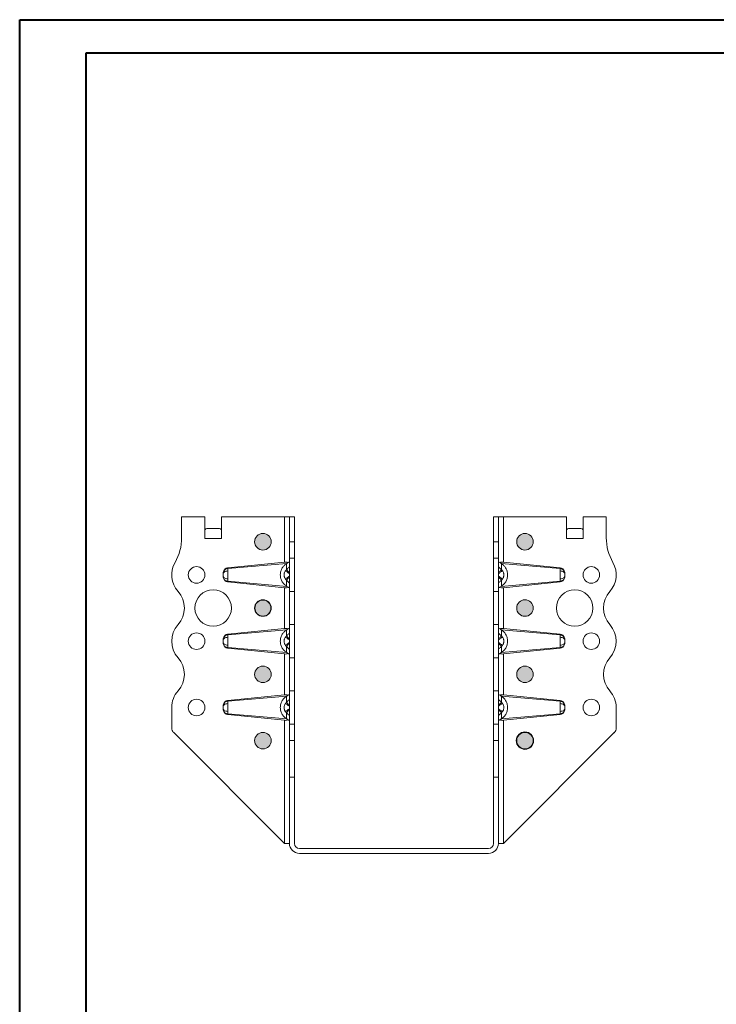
# Model space of a CAD drawing. Header units: millimetres. Extents: x 0 to 210, y 0 to 297.
# Tile 7 of 8: x 0 to 105, y 149 to 297. Entities that reach past the tile are written whole.
import ezdxf

# ---------------------------------------------------------------- set-up
doc = ezdxf.new("R2010")
doc.units = ezdxf.units.MM

msp = doc.modelspace()

# ---------------------------------------------------------------- hatches: boundary and pattern name
at = {"linetype": 'Continuous'}
h = msp.add_hatch(color=7, dxfattribs=at)
edge = h.paths.add_edge_path(flags=0)
edge.add_arc((36.74, 218.48), 1.25, 0, 360)
h = msp.add_hatch(color=7, dxfattribs=at)
edge = h.paths.add_edge_path(flags=0)
edge.add_arc((76.24, 218.48), 1.25, 0, 360)
h = msp.add_hatch(color=7, dxfattribs=at)
edge = h.paths.add_edge_path(flags=0)
edge.add_arc((36.74, 208.48), 1.21, 0, 360)
h = msp.add_hatch(color=7, dxfattribs=at)
edge = h.paths.add_edge_path(flags=0)
edge.add_arc((76.24, 208.48), 1.25, 0, 360)
h = msp.add_hatch(color=7, dxfattribs=at)
edge = h.paths.add_edge_path(flags=0)
edge.add_arc((36.74, 198.48), 1.25, 0, 360)
h = msp.add_hatch(color=7, dxfattribs=at)
edge = h.paths.add_edge_path(flags=0)
edge.add_arc((76.24, 198.48), 1.25, 0, 360)
h = msp.add_hatch(color=7, dxfattribs=at)
edge = h.paths.add_edge_path(flags=0)
edge.add_arc((36.74, 188.48), 1.25, 0, 360)
h = msp.add_hatch(color=7, dxfattribs=at)
edge = h.paths.add_edge_path(flags=0)
edge.add_arc((76.24, 188.48), 1.31, 0, 360)

# ---------------------------------------------------------------- linework, layer by layer
at = {"color": 7, "linetype": 'Continuous', "lineweight": 40}
for p, q in [((0.08, 0.21), (0.08, 297.21)), ((0.08, 297.21), (210.08, 297.21)), ((10.08, 292.21), (205.08, 292.21)), ((10.08, 5.21), (10.08, 292.21))]:
    msp.add_line(p, q, dxfattribs=at)
at = {"color": 7, "linetype": 'Continuous', "lineweight": 15}
for p, q in [((24.49, 222.23), (24.49, 219.09)), ((27.99, 222.23), (24.49, 222.23)), ((27.99, 218.97), (27.99, 222.23)), ((30.49, 222.23), (30.49, 218.97)), ((30.49, 222.23), (39.99, 222.23)), ((39.99, 222.23), (39.99, 215.4)), ((39.99, 222.23), (40.74, 222.23)), ((40.74, 222.23), (41.49, 222.23)), ((40.74, 218.48), (40.74, 222.23)), ((41.49, 222.23), (41.49, 218.48)), ((71.49, 222.23), (72.24, 222.23)), ((71.49, 218.48), (71.49, 222.23)), ((72.24, 222.23), (72.24, 218.48)), ((72.24, 222.23), (72.99, 222.23)), ((72.99, 222.23), (72.99, 215.4)), ((72.99, 222.23), (82.49, 222.23)), ((82.49, 218.97), (82.49, 222.23)), ((84.99, 222.23), (84.99, 218.97)), ((88.49, 222.23), (84.99, 222.23)), ((88.49, 219.09), (88.49, 222.23)), ((28, 220.28), (28, 218.98)), ((30.18, 220.48), (28.31, 220.48)), ((30.49, 218.98), (30.49, 220.28)), ((82.5, 220.28), (82.5, 218.98)), ((84.68, 220.48), (82.81, 220.48)), ((84.99, 218.98), (84.99, 220.28)), ((28, 218.97), (27.99, 218.97)), ((28, 218.98), (28, 218.97)), ((30.49, 218.98), (28, 218.98)), ((30.49, 218.98), (30.49, 218.97)), ((30.49, 218.97), (30.49, 218.97)), ((40.74, 218.48), (41.49, 218.48)), ((40.74, 215.98), (40.74, 218.48)), ((41.49, 218.48), (41.49, 215.98)), ((72.24, 218.48), (71.49, 218.48)), ((71.49, 215.98), (71.49, 218.48)), ((72.24, 218.48), (72.24, 215.98)), ((82.5, 218.97), (82.49, 218.97)), ((82.5, 218.97), (82.5, 218.98)), ((84.99, 218.98), (82.5, 218.98)), ((84.99, 218.97), (84.99, 218.98)), ((84.99, 218.97), (84.99, 218.97)), ((31.43, 214.55), (39.99, 215.4)), ((40.74, 215.98), (41.49, 215.98)), ((40.74, 210.98), (40.74, 215.98)), ((41.49, 215.98), (41.49, 210.98)), ((72.24, 215.98), (71.49, 215.98)), ((71.49, 210.98), (71.49, 215.98)), ((72.24, 215.98), (72.24, 210.98)), ((72.99, 215.4), (81.56, 214.55)), ((40.33, 215.21), (31.43, 214.42)), ((31.43, 214.42), (31.43, 214.55)), ((40.29, 214.27), (40.3, 215.19)), ((81.56, 214.42), (72.66, 215.21)), ((72.68, 215.19), (72.7, 214.27)), ((81.56, 214.55), (81.56, 214.42)), ((31.43, 212.54), (40.33, 211.75)), ((31.43, 212.41), (31.43, 212.54)), ((39.99, 211.55), (31.43, 212.41)), ((40.3, 211.77), (40.29, 212.69)), ((72.66, 211.75), (81.56, 212.54)), ((72.7, 212.69), (72.68, 211.77)), ((81.56, 212.41), (72.99, 211.55)), ((81.56, 212.54), (81.56, 212.41)), ((39.99, 211.55), (39.99, 205.4)), ((40.74, 210.98), (41.49, 210.98)), ((40.74, 205.98), (40.74, 210.98)), ((41.49, 210.98), (41.49, 205.98)), ((72.24, 210.98), (71.49, 210.98)), ((71.49, 205.98), (71.49, 210.98)), ((72.24, 210.98), (72.24, 205.98)), ((72.99, 211.55), (72.99, 205.4)), ((31.43, 204.55), (39.99, 205.4)), ((40.33, 205.21), (31.43, 204.42)), ((40.29, 204.27), (40.3, 205.19)), ((40.74, 205.98), (41.49, 205.98)), ((40.74, 200.98), (40.74, 205.98)), ((41.49, 205.98), (41.49, 200.98)), ((72.24, 205.98), (71.49, 205.98)), ((71.49, 200.98), (71.49, 205.98)), ((72.24, 205.98), (72.24, 200.98)), ((81.56, 204.42), (72.66, 205.21)), ((72.68, 205.19), (72.7, 204.27)), ((72.99, 205.4), (81.56, 204.55)), ((31.43, 204.42), (31.43, 204.55)), ((81.56, 204.55), (81.56, 204.42)), ((31.43, 202.54), (40.33, 201.75)), ((31.43, 202.41), (31.43, 202.54)), ((39.99, 201.55), (31.43, 202.41)), ((40.3, 201.77), (40.29, 202.69)), ((72.66, 201.75), (81.56, 202.54)), ((72.7, 202.69), (72.68, 201.77)), ((81.56, 202.41), (72.99, 201.55)), ((81.56, 202.54), (81.56, 202.41)), ((39.99, 201.55), (39.99, 195.4)), ((40.74, 200.98), (41.49, 200.98)), ((40.74, 195.98), (40.74, 200.98)), ((41.49, 200.98), (41.49, 195.98)), ((72.24, 200.98), (71.49, 200.98)), ((71.49, 195.98), (71.49, 200.98)), ((72.24, 200.98), (72.24, 195.98)), ((72.99, 201.55), (72.99, 195.4)), ((31.43, 194.55), (39.99, 195.4)), ((40.33, 195.21), (31.43, 194.42)), ((31.43, 194.42), (31.43, 194.55)), ((40.29, 194.27), (40.3, 195.19)), ((40.74, 195.98), (41.49, 195.98)), ((40.74, 190.98), (40.74, 195.98)), ((41.49, 195.98), (41.49, 190.98)), ((72.24, 195.98), (71.49, 195.98)), ((71.49, 190.98), (71.49, 195.98)), ((72.24, 195.98), (72.24, 190.98)), ((81.56, 194.42), (72.66, 195.21)), ((72.68, 195.19), (72.7, 194.27)), ((72.99, 195.4), (81.56, 194.55)), ((81.56, 194.55), (81.56, 194.42)), ((22.99, 193.48), (22.99, 190.39)), ((89.99, 190.39), (89.99, 193.48)), ((31.43, 192.54), (40.33, 191.75)), ((31.43, 192.41), (31.43, 192.54)), ((39.99, 191.55), (31.43, 192.41)), ((40.3, 191.77), (40.29, 192.69)), ((72.66, 191.75), (81.56, 192.54)), ((72.7, 192.69), (72.68, 191.77)), ((81.56, 192.41), (72.99, 191.55)), ((81.56, 192.54), (81.56, 192.41)), ((39.99, 191.55), (39.99, 172.98)), ((40.74, 190.98), (41.49, 190.98)), ((40.74, 188.48), (40.74, 190.98)), ((41.49, 190.98), (41.49, 188.48)), ((72.24, 190.98), (71.49, 190.98)), ((71.49, 188.48), (71.49, 190.98)), ((72.24, 190.98), (72.24, 188.48)), ((72.99, 191.55), (72.99, 172.98)), ((23.29, 189.69), (39.99, 172.98)), ((72.99, 172.98), (89.7, 189.69)), ((40.74, 188.48), (41.49, 188.48)), ((40.74, 182.98), (40.74, 188.48)), ((41.49, 188.48), (41.49, 182.98)), ((72.24, 188.48), (71.49, 188.48)), ((71.49, 182.98), (71.49, 188.48)), ((72.24, 188.48), (72.24, 182.98)), ((40.74, 182.98), (40.74, 172.98)), ((40.74, 182.98), (41.49, 182.98)), ((41.49, 172.98), (41.49, 182.98)), ((71.49, 182.98), (71.49, 172.98)), ((71.49, 182.98), (72.24, 182.98)), ((72.24, 172.98), (72.24, 182.98)), ((39.99, 172.98), (40.74, 172.98)), ((72.24, 172.98), (72.99, 172.98)), ((70.74, 172.23), (42.24, 172.23)), ((42.24, 171.48), (70.74, 171.48))]:
    msp.add_line(p, q, dxfattribs=at)
for centre, radius in [((36.74, 218.48), 1.25), ((76.24, 218.48), 1.25), ((26.74, 213.48), 1.25), ((86.24, 213.48), 1.25), ((29.24, 208.48), 2.75), ((83.74, 208.48), 2.75), ((36.74, 208.48), 1.25), ((76.24, 208.48), 1.25), ((26.74, 203.48), 1.25), ((86.24, 203.48), 1.25), ((36.74, 198.48), 1.25), ((76.24, 198.48), 1.25), ((26.74, 193.48), 1.25), ((86.24, 193.48), 1.25), ((36.74, 188.48), 1.25), ((76.24, 188.48), 1.25)]:
    msp.add_circle(centre, radius, dxfattribs=at)
at = {"color": 7, "linetype": 'Continuous', "lineweight": 0}
for centre, radius in [((36.74, 218.48), 1.25), ((76.24, 218.48), 1.25), ((36.74, 208.48), 1.21), ((76.24, 208.48), 1.25), ((36.74, 198.48), 1.25), ((76.24, 198.48), 1.25), ((36.74, 188.48), 1.25), ((76.24, 188.48), 1.31)]:
    msp.add_circle(centre, radius, dxfattribs=at)
at = {"color": 7, "linetype": 'Continuous', "lineweight": 15}
for centre, radius, start, end in [((16.99, 219.09), 7.5, 330.0736, 0), ((95.99, 219.09), 7.5, 180, 209.9264), ((26.74, 213.48), 3.75, 150.0736, 221.8103), ((86.24, 213.48), 3.75, 318.1897, 29.9264), ((21.15, 208.48), 3.75, 318.1897, 41.8103), ((91.83, 208.48), 3.75, 138.1897, 221.8103), ((26.74, 203.48), 3.75, 138.1897, 221.8103), ((86.24, 203.48), 3.75, 318.1897, 41.8103), ((21.15, 198.48), 3.75, 318.1897, 41.8103), ((91.83, 198.48), 3.75, 138.1897, 221.8103), ((26.74, 193.48), 3.75, 138.1897, 180), ((86.24, 193.48), 3.75, 0, 41.8103), ((23.99, 190.39), 1, 180, 225), ((88.99, 190.39), 1, 315, 0), ((42.24, 172.98), 1.5, 180, 270), ((42.24, 172.98), 0.75, 180, 270), ((70.74, 172.98), 0.75, 270, 0), ((70.74, 172.98), 1.5, 270, 360)]:
    msp.add_arc(centre, radius, start, end, dxfattribs=at)
for centre, major_axis, ratio, start_param, end_param in [((28.31, 218.98), (0, 1.5), 0.415, 0, 0.523599), ((30.18, 218.98), (0, 1.5), 0.415, 5.759587, 6.283185), ((82.81, 218.98), (0, 1.5), 0.415, 0, 0.523599), ((84.68, 218.98), (0, 1.5), 0.415, 5.759587, 6.283185), ((39.99, 215), (0.748, 0.104), 0.526022, 0.708779, 1.497812), ((72.99, 215), (0.748, -0.104), 0.526022, 1.64378, 2.432814), ((31.49, 213.7), (0, 0.85), 0.882353, 0.088007, 1.236214), ((81.49, 213.7), (0, -0.85), 0.882353, 1.905379, 3.053585), ((31.49, 213.26), (0, 0.85), 0.882353, 1.905379, 3.053585), ((81.49, 213.26), (0, -0.85), 0.882353, 0.088007, 1.236214), ((39.99, 211.95), (0.748, -0.104), 0.526022, 4.785373, 5.574407), ((72.99, 211.95), (0.748, 0.104), 0.526022, 3.850371, 4.639405), ((39.99, 205), (0.748, 0.104), 0.526022, 0.708779, 1.497812), ((72.99, 205), (0.748, -0.104), 0.526022, 1.64378, 2.432814), ((31.49, 203.7), (0, 0.85), 0.882353, 0.088007, 1.236214), ((81.49, 203.7), (0, -0.85), 0.882353, 1.905379, 3.053585), ((31.49, 203.26), (0, 0.85), 0.882353, 1.905379, 3.053585), ((81.49, 203.26), (0, -0.85), 0.882353, 0.088007, 1.236214), ((39.99, 201.95), (0.748, -0.104), 0.526022, 4.785373, 5.574407), ((72.99, 201.95), (0.748, 0.104), 0.526022, 3.850371, 4.639405), ((31.49, 193.7), (0, 0.85), 0.882353, 0.088007, 1.236214), ((39.99, 195), (0.748, 0.104), 0.526022, 0.708779, 1.497812), ((72.99, 195), (0.748, -0.104), 0.526022, 1.64378, 2.432814), ((81.49, 193.7), (0, -0.85), 0.882353, 1.905379, 3.053585), ((31.49, 193.26), (0, 0.85), 0.882353, 1.905379, 3.053585), ((39.99, 191.95), (0.748, -0.104), 0.526022, 4.785373, 5.574407), ((72.99, 191.95), (0.748, 0.104), 0.526022, 3.850371, 4.639405), ((81.49, 193.26), (0, -0.85), 0.882353, 0.088007, 1.236214)]:
    msp.add_ellipse(centre, major_axis=major_axis, ratio=ratio, start_param=start_param, end_param=end_param, dxfattribs=at)
for points in [[(40.53, 215.34), (40.46, 215.3), (40.39, 215.25), (40.33, 215.21)], [(72.46, 215.34), (72.53, 215.3), (72.59, 215.25), (72.66, 215.21)], [(30.78, 213.98), (30.75, 213.88), (30.74, 213.77), (30.74, 213.66)], [(40.33, 215.21), (40.32, 215.2), (40.31, 215.19), (40.3, 215.19)], [(72.68, 215.19), (72.68, 215.19), (72.67, 215.2), (72.66, 215.21)], [(82.24, 213.66), (82.24, 213.77), (82.23, 213.88), (82.2, 213.98)], [(30.74, 213.3), (30.74, 213.19), (30.75, 213.08), (30.78, 212.98)], [(82.2, 212.98), (82.23, 213.08), (82.24, 213.19), (82.24, 213.3)], [(40.3, 211.77), (40.31, 211.76), (40.32, 211.76), (40.33, 211.75)], [(40.33, 211.75), (40.39, 211.71), (40.46, 211.66), (40.53, 211.62)], [(72.66, 211.75), (72.59, 211.71), (72.53, 211.66), (72.46, 211.62)], [(72.66, 211.75), (72.67, 211.76), (72.68, 211.76), (72.68, 211.77)], [(40.33, 205.21), (40.32, 205.2), (40.31, 205.19), (40.3, 205.19)], [(40.53, 205.34), (40.46, 205.3), (40.39, 205.25), (40.33, 205.21)], [(72.46, 205.34), (72.53, 205.3), (72.59, 205.25), (72.66, 205.21)], [(72.68, 205.19), (72.68, 205.19), (72.67, 205.2), (72.66, 205.21)], [(30.78, 203.98), (30.75, 203.88), (30.74, 203.77), (30.74, 203.66)], [(82.24, 203.66), (82.24, 203.77), (82.23, 203.88), (82.2, 203.98)], [(30.74, 203.3), (30.74, 203.19), (30.75, 203.08), (30.78, 202.98)], [(82.2, 202.98), (82.23, 203.08), (82.24, 203.19), (82.24, 203.3)], [(40.3, 201.77), (40.31, 201.76), (40.32, 201.76), (40.33, 201.75)], [(40.33, 201.75), (40.39, 201.71), (40.46, 201.66), (40.53, 201.62)], [(72.66, 201.75), (72.59, 201.71), (72.53, 201.66), (72.46, 201.62)], [(72.66, 201.75), (72.67, 201.76), (72.68, 201.76), (72.68, 201.77)], [(40.33, 195.21), (40.32, 195.2), (40.31, 195.19), (40.3, 195.19)], [(40.53, 195.34), (40.46, 195.3), (40.39, 195.25), (40.33, 195.21)], [(72.46, 195.34), (72.53, 195.3), (72.59, 195.25), (72.66, 195.21)], [(72.68, 195.19), (72.68, 195.19), (72.67, 195.2), (72.66, 195.21)], [(30.78, 193.98), (30.75, 193.88), (30.74, 193.77), (30.74, 193.66)], [(30.74, 193.3), (30.74, 193.19), (30.75, 193.08), (30.78, 192.98)], [(82.24, 193.66), (82.24, 193.77), (82.23, 193.88), (82.2, 193.98)], [(82.2, 192.98), (82.23, 193.08), (82.24, 193.19), (82.24, 193.3)], [(40.3, 191.77), (40.31, 191.76), (40.32, 191.76), (40.33, 191.75)], [(40.33, 191.75), (40.39, 191.71), (40.46, 191.66), (40.53, 191.62)], [(72.66, 191.75), (72.59, 191.71), (72.53, 191.66), (72.46, 191.62)], [(72.66, 191.75), (72.67, 191.76), (72.68, 191.76), (72.68, 191.77)]]:
    msp.add_open_spline(points, degree=3, dxfattribs=at)
for points, knots in [([(40.53, 215.34), (40.56, 215.35), (40.59, 215.37), (40.64, 215.39), (40.67, 215.4), (40.72, 215.42), (40.74, 215.42), (40.74, 215.41)], [0, 0, 0, 0, 0.25, 0.25, 0.5, 0.5, 1, 1, 1, 1]), ([(72.24, 215.41), (72.24, 215.41), (72.25, 215.41), (72.27, 215.41), (72.28, 215.41), (72.34, 215.39), (72.39, 215.37), (72.46, 215.34)], [0, 0, 0, 0, 0.25, 0.25, 0.5, 0.5, 1, 1, 1, 1]), ([(31.43, 214.07), (31.33, 214.07), (31.12, 214.03), (30.89, 213.92), (30.77, 213.79), (30.74, 213.7), (30.74, 213.66)], [0, 0, 0, 0, 0.285714, 0.571429, 0.785714, 1, 1, 1, 1]), ([(31.43, 214.42), (31.32, 214.41), (31.11, 214.36), (30.89, 214.19), (30.81, 214.04), (30.78, 213.98)], [0, 0, 0, 0, 0.2857143, 0.5714286, 0.7743371, 0.7743371, 0.7743371, 0.7743371]), ([(31.43, 214.07), (31.43, 214.14), (31.43, 214.27), (31.43, 214.38), (31.43, 214.42)], [-0.03148795, -0.03148795, -0.03148795, -0.03148795, -0.0179513, 0.00000001, 0.00000001, 0.00000001, 0.00000001]), ([(31.43, 212.89), (31.43, 212.94), (31.44, 213.04), (31.44, 213.21), (31.44, 213.39), (31.44, 213.54), (31.44, 213.66), (31.44, 213.75), (31.44, 213.89), (31.43, 214), (31.43, 214.07)], [-0.10675045, -0.10675045, -0.10675045, -0.10675045, -0.09599928, -0.0852481, -0.07449692, -0.06374574, -0.05837015, -0.05299456, -0.04761897, -0.03149221, -0.03149221, -0.03149221, -0.03149221]), ([(40.3, 211.77), (40.24, 211.81), (40.18, 211.86), (40.06, 211.95), (40.01, 212), (39.85, 212.17), (39.75, 212.29), (39.61, 212.51), (39.57, 212.59), (39.5, 212.75), (39.47, 212.83), (39.42, 213.01), (39.4, 213.1), (39.37, 213.28), (39.36, 213.38), (39.36, 213.57), (39.37, 213.67), (39.4, 213.85), (39.42, 213.94), (39.47, 214.12), (39.5, 214.21), (39.57, 214.37), (39.61, 214.45), (39.74, 214.66), (39.84, 214.79), (40.01, 214.96), (40.06, 215.01), (40.18, 215.1), (40.24, 215.15), (40.3, 215.19)], [0, 0, 0, 0, 0.0625, 0.0625, 0.125, 0.125, 0.25, 0.25, 0.3125, 0.3125, 0.375, 0.375, 0.4375, 0.4375, 0.5, 0.5, 0.5625, 0.5625, 0.625, 0.625, 0.6875, 0.6875, 0.75, 0.75, 0.875, 0.875, 0.9375, 0.9375, 1, 1, 1, 1]), ([(40.14, 214.11), (40.11, 214.06), (40.04, 213.95), (39.98, 213.8), (39.95, 213.69), (39.94, 213.63), (39.93, 213.53), (39.93, 213.41), (39.95, 213.28), (39.98, 213.16), (40.04, 213.01), (40.11, 212.9), (40.14, 212.85)], [-0.09692135, -0.09692135, -0.09692135, -0.09692135, -0.08573721, -0.07455307, -0.068961, -0.06616497, -0.06336893, -0.05218479, -0.04659272, -0.04100065, -0.02981651, -0.01863237, -0.01863237, -0.01863237, -0.01863237]), ([(40.29, 214.27), (40.28, 214.26), (40.26, 214.24), (40.22, 214.2), (40.18, 214.16), (40.15, 214.12), (40.14, 214.11)], [0, 0, 0, 0, 0.165455, 0.391316, 0.695883, 1, 1, 1, 1]), ([(40.14, 214.11), (40.14, 214.11), (40.14, 214.1), (40.15, 214.1), (40.15, 214.1), (40.16, 214.09), (40.19, 214.07), (40.24, 214.03), (40.36, 213.95), (40.55, 213.8), (40.68, 213.71), (40.74, 213.66)], [0, 0, 0, 0, 0.017857, 0.035714, 0.071429, 0.142857, 0.214286, 0.285714, 0.571429, 0.785714, 1, 1, 1, 1]), ([(40.74, 214.71), (40.69, 214.66), (40.64, 214.61), (40.53, 214.51), (40.48, 214.46), (40.4, 214.38), (40.37, 214.35), (40.33, 214.31), (40.31, 214.29), (40.29, 214.27)], [-0.126791, -0.126791, -0.126791, -0.126791, -0.0817802, -0.0817802, -0.0412071, -0.0412071, -0.0158489, -0.0158489, 0, 0, 0, 0]), ([(40.29, 214.27), (40.3, 214.26), (40.41, 214.14), (40.64, 213.91), (40.74, 213.8)], [0, 0, 0, 0, 0.5, 0.9184242, 0.9184242, 0.9184242, 0.9184242]), ([(72.7, 214.27), (72.68, 214.29), (72.66, 214.31), (72.61, 214.35), (72.58, 214.38), (72.5, 214.46), (72.45, 214.51), (72.35, 214.61), (72.3, 214.66), (72.24, 214.71)], [-0.126791, -0.126791, -0.126791, -0.126791, -0.1109421, -0.1109421, -0.0855839, -0.0855839, -0.0450108, -0.0450108, 0, 0, 0, 0]), ([(72.24, 213.8), (72.35, 213.91), (72.58, 214.14), (72.69, 214.26), (72.7, 214.27)], [0, 0, 0, 0, 0.4184242, 0.9184242, 0.9184242, 0.9184242, 0.9184242]), ([(72.24, 213.66), (72.31, 213.71), (72.44, 213.8), (72.63, 213.95), (72.74, 214.03), (72.8, 214.07), (72.82, 214.09), (72.83, 214.1), (72.84, 214.1), (72.84, 214.1), (72.84, 214.11), (72.85, 214.11)], [0, 0, 0, 0, 0.214286, 0.428571, 0.714286, 0.785714, 0.857143, 0.928571, 0.964286, 0.982143, 1, 1, 1, 1]), ([(72.68, 215.19), (72.74, 215.15), (72.81, 215.1), (72.92, 215.01), (72.98, 214.96), (73.14, 214.79), (73.24, 214.67), (73.37, 214.45), (73.41, 214.37), (73.49, 214.21), (73.52, 214.13), (73.57, 213.95), (73.59, 213.86), (73.62, 213.67), (73.62, 213.58), (73.62, 213.39), (73.62, 213.29), (73.59, 213.11), (73.57, 213.01), (73.52, 212.84), (73.49, 212.75), (73.42, 212.59), (73.38, 212.51), (73.24, 212.3), (73.14, 212.17), (72.98, 212), (72.92, 211.95), (72.81, 211.86), (72.74, 211.81), (72.68, 211.77)], [0, 0, 0, 0, 0.0625, 0.0625, 0.125, 0.125, 0.25, 0.25, 0.3125, 0.3125, 0.375, 0.375, 0.4375, 0.4375, 0.5, 0.5, 0.5625, 0.5625, 0.625, 0.625, 0.6875, 0.6875, 0.75, 0.75, 0.875, 0.875, 0.9375, 0.9375, 1, 1, 1, 1]), ([(72.85, 214.11), (72.83, 214.12), (72.8, 214.16), (72.76, 214.21), (72.72, 214.25), (72.7, 214.27)], [0, 0, 0, 0, 0.3040022, 0.6087035, 1, 1, 1, 1]), ([(72.85, 212.85), (72.88, 212.9), (72.95, 213.01), (73, 213.16), (73.03, 213.28), (73.05, 213.41), (73.05, 213.53), (73.04, 213.63), (73.03, 213.69), (73, 213.8), (72.95, 213.95), (72.88, 214.06), (72.85, 214.11)], [-0.09692135, -0.09692135, -0.09692135, -0.09692135, -0.08573721, -0.07455307, -0.068961, -0.06336893, -0.05218479, -0.04938876, -0.04659272, -0.04100065, -0.02981651, -0.01863237, -0.01863237, -0.01863237, -0.01863237]), ([(81.56, 214.42), (81.56, 214.38), (81.55, 214.27), (81.55, 214.14), (81.55, 214.07)], [-0.03148795, -0.03148795, -0.03148795, -0.03148795, -0.01353664, 0.00000001, 0.00000001, 0.00000001, 0.00000001]), ([(81.55, 214.07), (81.55, 214), (81.55, 213.89), (81.55, 213.75), (81.55, 213.66), (81.55, 213.54), (81.55, 213.39), (81.55, 213.21), (81.55, 213.04), (81.55, 212.94), (81.55, 212.89)], [-0.10675045, -0.10675045, -0.10675045, -0.10675045, -0.09062369, -0.0852481, -0.07987251, -0.07449692, -0.06374574, -0.05299456, -0.04224338, -0.03149221, -0.03149221, -0.03149221, -0.03149221]), ([(81.55, 214.07), (81.66, 214.07), (81.87, 214.03), (82.09, 213.92), (82.22, 213.79), (82.24, 213.7), (82.24, 213.66)], [0, 0, 0, 0, 0.285714, 0.571429, 0.785714, 1, 1, 1, 1]), ([(82.2, 213.98), (82.18, 214.04), (82.09, 214.19), (81.87, 214.36), (81.66, 214.41), (81.56, 214.42)], [0, 0, 0, 0, 0.2029082, 0.4886224, 0.7743367, 0.7743367, 0.7743367, 0.7743367]), ([(30.74, 213.66), (30.74, 213.64), (30.74, 213.6), (30.74, 213.56), (30.74, 213.53), (30.74, 213.5), (30.74, 213.45), (30.74, 213.4), (30.74, 213.35), (30.74, 213.32), (30.74, 213.3)], [-0.10675045, -0.10675045, -0.10675045, -0.10675045, -0.09062369, -0.0852481, -0.07987251, -0.07449692, -0.06374574, -0.05299456, -0.04224338, -0.03149221, -0.03149221, -0.03149221, -0.03149221]), ([(30.74, 213.3), (30.74, 213.26), (30.77, 213.17), (30.89, 213.03), (31.12, 212.93), (31.33, 212.89), (31.43, 212.89)], [0, 0, 0, 0, 0.214286, 0.428571, 0.714286, 1, 1, 1, 1]), ([(30.78, 212.98), (30.81, 212.92), (30.89, 212.77), (31.11, 212.6), (31.32, 212.54), (31.43, 212.54)], [0, 0, 0, 0, 0.2029135, 0.4886278, 0.7743421, 0.7743421, 0.7743421, 0.7743421]), ([(31.43, 212.54), (31.43, 212.58), (31.43, 212.68), (31.43, 212.81), (31.43, 212.89)], [-0.03148795, -0.03148795, -0.03148795, -0.03148795, -0.01574397, 0, 0, 0, 0]), ([(40.74, 213.3), (40.68, 213.25), (40.55, 213.15), (40.36, 213.01), (40.24, 212.93), (40.19, 212.89), (40.16, 212.87), (40.15, 212.86), (40.15, 212.86), (40.14, 212.85), (40.14, 212.85), (40.14, 212.85)], [0, 0, 0, 0, 0.214286, 0.428571, 0.714286, 0.785714, 0.857143, 0.928571, 0.964286, 0.982143, 1, 1, 1, 1]), ([(40.14, 212.85), (40.15, 212.84), (40.18, 212.8), (40.23, 212.75), (40.27, 212.71), (40.29, 212.69)], [0, 0, 0, 0, 0.304224, 0.608708, 1, 1, 1, 1]), ([(40.74, 213.16), (40.64, 213.05), (40.41, 212.82), (40.3, 212.7), (40.29, 212.69)], [0, 0, 0, 0, 0.4184242, 0.9184242, 0.9184242, 0.9184242, 0.9184242]), ([(40.29, 212.69), (40.31, 212.67), (40.33, 212.65), (40.37, 212.6), (40.4, 212.58), (40.48, 212.5), (40.53, 212.45), (40.64, 212.35), (40.69, 212.3), (40.74, 212.25)], [-0.126791, -0.126791, -0.126791, -0.126791, -0.1109421, -0.1109421, -0.0855839, -0.0855839, -0.0450108, -0.0450108, 0, 0, 0, 0]), ([(72.85, 212.85), (72.84, 212.85), (72.84, 212.85), (72.84, 212.86), (72.83, 212.86), (72.82, 212.87), (72.8, 212.89), (72.74, 212.93), (72.63, 213.01), (72.44, 213.15), (72.31, 213.25), (72.24, 213.3)], [0, 0, 0, 0, 0.017857, 0.035714, 0.071429, 0.142857, 0.214286, 0.285714, 0.571429, 0.785714, 1, 1, 1, 1]), ([(72.7, 212.69), (72.69, 212.7), (72.58, 212.82), (72.35, 213.05), (72.24, 213.16)], [0, 0, 0, 0, 0.5, 0.9184242, 0.9184242, 0.9184242, 0.9184242]), ([(72.24, 212.25), (72.3, 212.3), (72.35, 212.35), (72.45, 212.45), (72.5, 212.5), (72.58, 212.58), (72.61, 212.6), (72.66, 212.65), (72.68, 212.67), (72.7, 212.69)], [-0.126791, -0.126791, -0.126791, -0.126791, -0.0817802, -0.0817802, -0.0412071, -0.0412071, -0.0158489, -0.0158489, 0, 0, 0, 0]), ([(72.7, 212.69), (72.71, 212.7), (72.73, 212.72), (72.76, 212.75), (72.8, 212.8), (72.83, 212.84), (72.85, 212.85)], [0, 0, 0, 0, 0.165452, 0.391322, 0.695106, 1, 1, 1, 1]), ([(81.55, 212.89), (81.66, 212.89), (81.87, 212.93), (82.09, 213.03), (82.22, 213.17), (82.24, 213.26), (82.24, 213.3)], [0, 0, 0, 0, 0.285714, 0.571429, 0.785714, 1, 1, 1, 1]), ([(81.55, 212.89), (81.55, 212.81), (81.56, 212.68), (81.56, 212.58), (81.56, 212.54)], [-0.03148795, -0.03148795, -0.03148795, -0.03148795, -0.01574397, 0, 0, 0, 0]), ([(81.56, 212.54), (81.66, 212.54), (81.87, 212.6), (82.09, 212.77), (82.18, 212.92), (82.2, 212.98)], [0, 0, 0, 0, 0.2857143, 0.5714286, 0.7743418, 0.7743418, 0.7743418, 0.7743418]), ([(82.24, 213.3), (82.24, 213.32), (82.24, 213.35), (82.24, 213.4), (82.24, 213.45), (82.24, 213.5), (82.24, 213.53), (82.24, 213.56), (82.24, 213.6), (82.24, 213.64), (82.24, 213.66)], [-0.10675045, -0.10675045, -0.10675045, -0.10675045, -0.09599928, -0.0852481, -0.07449692, -0.06374574, -0.05837015, -0.05299456, -0.04761897, -0.03149221, -0.03149221, -0.03149221, -0.03149221]), ([(40.74, 211.55), (40.74, 211.55), (40.74, 211.54), (40.72, 211.55), (40.7, 211.55), (40.65, 211.57), (40.59, 211.59), (40.53, 211.62)], [0, 0, 0, 0, 0.25, 0.25, 0.5, 0.5, 1, 1, 1, 1]), ([(72.46, 211.62), (72.43, 211.6), (72.4, 211.59), (72.34, 211.57), (72.32, 211.56), (72.26, 211.54), (72.24, 211.54), (72.24, 211.55)], [0, 0, 0, 0, 0.25, 0.25, 0.5, 0.5, 1, 1, 1, 1]), ([(40.3, 201.77), (40.24, 201.81), (40.18, 201.86), (40.06, 201.95), (40.01, 202), (39.85, 202.17), (39.75, 202.29), (39.61, 202.51), (39.57, 202.59), (39.5, 202.75), (39.47, 202.83), (39.42, 203.01), (39.4, 203.1), (39.37, 203.28), (39.36, 203.38), (39.36, 203.57), (39.37, 203.67), (39.4, 203.85), (39.42, 203.94), (39.47, 204.12), (39.5, 204.21), (39.57, 204.37), (39.61, 204.45), (39.74, 204.66), (39.84, 204.79), (40.01, 204.96), (40.06, 205.01), (40.18, 205.1), (40.24, 205.15), (40.3, 205.19)], [0, 0, 0, 0, 0.0625, 0.0625, 0.125, 0.125, 0.25, 0.25, 0.3125, 0.3125, 0.375, 0.375, 0.4375, 0.4375, 0.5, 0.5, 0.5625, 0.5625, 0.625, 0.625, 0.6875, 0.6875, 0.75, 0.75, 0.875, 0.875, 0.9375, 0.9375, 1, 1, 1, 1]), ([(40.53, 205.34), (40.56, 205.35), (40.59, 205.37), (40.64, 205.39), (40.67, 205.4), (40.72, 205.42), (40.74, 205.42), (40.74, 205.41)], [0, 0, 0, 0, 0.25, 0.25, 0.5, 0.5, 1, 1, 1, 1]), ([(72.24, 205.41), (72.24, 205.41), (72.25, 205.41), (72.27, 205.41), (72.28, 205.41), (72.34, 205.39), (72.39, 205.37), (72.46, 205.34)], [0, 0, 0, 0, 0.25, 0.25, 0.5, 0.5, 1, 1, 1, 1]), ([(72.68, 205.19), (72.74, 205.15), (72.81, 205.1), (72.92, 205.01), (72.98, 204.96), (73.14, 204.79), (73.24, 204.67), (73.37, 204.45), (73.41, 204.37), (73.49, 204.21), (73.52, 204.13), (73.57, 203.95), (73.59, 203.86), (73.62, 203.67), (73.62, 203.58), (73.62, 203.39), (73.62, 203.29), (73.59, 203.11), (73.57, 203.01), (73.52, 202.84), (73.49, 202.75), (73.42, 202.59), (73.38, 202.51), (73.24, 202.3), (73.14, 202.17), (72.98, 202), (72.92, 201.95), (72.81, 201.86), (72.74, 201.81), (72.68, 201.77)], [0, 0, 0, 0, 0.0625, 0.0625, 0.125, 0.125, 0.25, 0.25, 0.3125, 0.3125, 0.375, 0.375, 0.4375, 0.4375, 0.5, 0.5, 0.5625, 0.5625, 0.625, 0.625, 0.6875, 0.6875, 0.75, 0.75, 0.875, 0.875, 0.9375, 0.9375, 1, 1, 1, 1]), ([(31.43, 204.07), (31.33, 204.07), (31.12, 204.03), (30.89, 203.92), (30.77, 203.79), (30.74, 203.7), (30.74, 203.66)], [0, 0, 0, 0, 0.285714, 0.571429, 0.785714, 1, 1, 1, 1]), ([(30.74, 203.66), (30.74, 203.64), (30.74, 203.61), (30.74, 203.57), (30.74, 203.53), (30.74, 203.5), (30.74, 203.45), (30.74, 203.4), (30.74, 203.35), (30.74, 203.32), (30.74, 203.3)], [-0.10675045, -0.10675045, -0.10675045, -0.10675045, -0.09599928, -0.0852481, -0.07987251, -0.07449692, -0.06374574, -0.05299456, -0.04224338, -0.03149221, -0.03149221, -0.03149221, -0.03149221]), ([(31.43, 204.42), (31.32, 204.41), (31.11, 204.36), (30.89, 204.19), (30.81, 204.04), (30.78, 203.98)], [0, 0, 0, 0, 0.2857143, 0.5714286, 0.7743372, 0.7743372, 0.7743372, 0.7743372]), ([(31.43, 204.07), (31.43, 204.14), (31.43, 204.27), (31.43, 204.38), (31.43, 204.42)], [-0.03148795, -0.03148795, -0.03148795, -0.03148795, -0.0179513, 0.00000001, 0.00000001, 0.00000001, 0.00000001]), ([(31.43, 202.89), (31.43, 202.94), (31.44, 203.04), (31.44, 203.21), (31.44, 203.39), (31.44, 203.54), (31.44, 203.66), (31.44, 203.78), (31.44, 203.92), (31.43, 204.02), (31.43, 204.07)], [-0.10675045, -0.10675045, -0.10675045, -0.10675045, -0.09599928, -0.0852481, -0.07449692, -0.06374574, -0.05837015, -0.05299456, -0.04224338, -0.03149221, -0.03149221, -0.03149221, -0.03149221]), ([(40.14, 204.11), (40.11, 204.06), (40.04, 203.95), (39.98, 203.8), (39.95, 203.67), (39.93, 203.55), (39.93, 203.38), (39.97, 203.19), (40.04, 203.01), (40.11, 202.9), (40.14, 202.85)], [-0.09692135, -0.09692135, -0.09692135, -0.09692135, -0.08573721, -0.07455307, -0.068961, -0.06336893, -0.05218479, -0.04100065, -0.02981651, -0.01863237, -0.01863237, -0.01863237, -0.01863237]), ([(40.29, 204.27), (40.28, 204.26), (40.26, 204.24), (40.22, 204.2), (40.18, 204.16), (40.15, 204.12), (40.14, 204.11)], [0, 0, 0, 0, 0.1654558, 0.3913157, 0.6959169, 1, 1, 1, 1]), ([(40.14, 204.11), (40.14, 204.11), (40.14, 204.1), (40.15, 204.1), (40.15, 204.1), (40.16, 204.09), (40.19, 204.07), (40.24, 204.03), (40.36, 203.95), (40.55, 203.8), (40.68, 203.71), (40.74, 203.66)], [0, 0, 0, 0, 0.017857, 0.035714, 0.071429, 0.142857, 0.214286, 0.285714, 0.571429, 0.785714, 1, 1, 1, 1]), ([(40.74, 204.71), (40.69, 204.66), (40.64, 204.61), (40.53, 204.51), (40.48, 204.46), (40.4, 204.38), (40.37, 204.35), (40.33, 204.31), (40.31, 204.29), (40.29, 204.27)], [-0.126791, -0.126791, -0.126791, -0.126791, -0.0817802, -0.0817802, -0.0412071, -0.0412071, -0.0158489, -0.0158489, 0, 0, 0, 0]), ([(40.29, 204.27), (40.3, 204.26), (40.41, 204.14), (40.64, 203.91), (40.74, 203.8)], [0, 0, 0, 0, 0.5, 0.9184242, 0.9184242, 0.9184242, 0.9184242]), ([(72.7, 204.27), (72.68, 204.29), (72.66, 204.31), (72.61, 204.35), (72.58, 204.38), (72.5, 204.46), (72.45, 204.51), (72.35, 204.61), (72.3, 204.66), (72.24, 204.71)], [-0.126791, -0.126791, -0.126791, -0.126791, -0.1109421, -0.1109421, -0.0855839, -0.0855839, -0.0450108, -0.0450108, 0, 0, 0, 0]), ([(72.24, 203.8), (72.35, 203.91), (72.58, 204.14), (72.69, 204.26), (72.7, 204.27)], [0, 0, 0, 0, 0.4184242, 0.9184242, 0.9184242, 0.9184242, 0.9184242]), ([(72.24, 203.66), (72.31, 203.71), (72.44, 203.8), (72.63, 203.95), (72.74, 204.03), (72.8, 204.07), (72.82, 204.09), (72.83, 204.1), (72.84, 204.1), (72.84, 204.1), (72.84, 204.11), (72.85, 204.11)], [0, 0, 0, 0, 0.214286, 0.428571, 0.714286, 0.785714, 0.857143, 0.928571, 0.964286, 0.982143, 1, 1, 1, 1]), ([(72.85, 204.11), (72.83, 204.12), (72.8, 204.16), (72.76, 204.21), (72.72, 204.25), (72.7, 204.27)], [0, 0, 0, 0, 0.304147, 0.608706, 1, 1, 1, 1]), ([(72.85, 202.85), (72.88, 202.9), (72.95, 203.01), (73, 203.16), (73.03, 203.28), (73.05, 203.41), (73.05, 203.53), (73.04, 203.63), (73.03, 203.69), (73, 203.8), (72.95, 203.95), (72.88, 204.06), (72.85, 204.11)], [-0.09692135, -0.09692135, -0.09692135, -0.09692135, -0.08573721, -0.07455307, -0.068961, -0.06336893, -0.05218479, -0.04938876, -0.04659272, -0.04100065, -0.02981651, -0.01863237, -0.01863237, -0.01863237, -0.01863237]), ([(81.56, 204.42), (81.56, 204.38), (81.55, 204.27), (81.55, 204.14), (81.55, 204.07)], [-0.03148795, -0.03148795, -0.03148795, -0.03148795, -0.01353664, 0.00000001, 0.00000001, 0.00000001, 0.00000001]), ([(81.55, 204.07), (81.55, 204.02), (81.55, 203.92), (81.55, 203.78), (81.55, 203.66), (81.55, 203.54), (81.55, 203.39), (81.55, 203.21), (81.55, 203.04), (81.55, 202.94), (81.55, 202.89)], [-0.10675045, -0.10675045, -0.10675045, -0.10675045, -0.09599928, -0.0852481, -0.07987251, -0.07449692, -0.06374574, -0.05299456, -0.04224338, -0.03149221, -0.03149221, -0.03149221, -0.03149221]), ([(81.55, 204.07), (81.66, 204.07), (81.87, 204.03), (82.09, 203.92), (82.22, 203.79), (82.24, 203.7), (82.24, 203.66)], [0, 0, 0, 0, 0.285714, 0.571429, 0.785714, 1, 1, 1, 1]), ([(82.2, 203.98), (82.18, 204.04), (82.09, 204.19), (81.87, 204.36), (81.66, 204.41), (81.56, 204.42)], [0, 0, 0, 0, 0.2029082, 0.4886225, 0.7743368, 0.7743368, 0.7743368, 0.7743368]), ([(82.24, 203.3), (82.24, 203.32), (82.24, 203.35), (82.24, 203.4), (82.24, 203.45), (82.24, 203.5), (82.24, 203.53), (82.24, 203.57), (82.24, 203.61), (82.24, 203.64), (82.24, 203.66)], [-0.10675045, -0.10675045, -0.10675045, -0.10675045, -0.09599928, -0.0852481, -0.07449692, -0.06374574, -0.05837015, -0.05299456, -0.04224338, -0.03149221, -0.03149221, -0.03149221, -0.03149221]), ([(30.74, 203.3), (30.74, 203.26), (30.77, 203.17), (30.89, 203.03), (31.12, 202.93), (31.33, 202.89), (31.43, 202.89)], [0, 0, 0, 0, 0.214286, 0.428571, 0.714286, 1, 1, 1, 1]), ([(30.78, 202.98), (30.81, 202.92), (30.89, 202.77), (31.11, 202.6), (31.32, 202.54), (31.43, 202.54)], [0, 0, 0, 0, 0.2029136, 0.4886279, 0.7743422, 0.7743422, 0.7743422, 0.7743422]), ([(31.43, 202.54), (31.43, 202.58), (31.43, 202.68), (31.43, 202.81), (31.43, 202.89)], [-0.03148795, -0.03148795, -0.03148795, -0.03148795, -0.01574397, 0, 0, 0, 0]), ([(40.74, 203.3), (40.68, 203.25), (40.55, 203.15), (40.36, 203.01), (40.24, 202.93), (40.19, 202.89), (40.16, 202.87), (40.15, 202.86), (40.15, 202.86), (40.14, 202.85), (40.14, 202.85), (40.14, 202.85)], [0, 0, 0, 0, 0.214286, 0.428571, 0.714286, 0.785714, 0.857143, 0.928571, 0.964286, 0.982143, 1, 1, 1, 1]), ([(40.14, 202.85), (40.15, 202.84), (40.18, 202.8), (40.23, 202.75), (40.27, 202.71), (40.29, 202.69)], [0, 0, 0, 0, 0.304337, 0.608708, 1, 1, 1, 1]), ([(40.74, 203.16), (40.64, 203.05), (40.41, 202.82), (40.3, 202.7), (40.29, 202.69)], [0, 0, 0, 0, 0.4184242, 0.9184242, 0.9184242, 0.9184242, 0.9184242]), ([(40.29, 202.69), (40.31, 202.67), (40.33, 202.65), (40.37, 202.6), (40.4, 202.58), (40.48, 202.5), (40.53, 202.45), (40.64, 202.35), (40.69, 202.3), (40.74, 202.25)], [-0.126791, -0.126791, -0.126791, -0.126791, -0.1109421, -0.1109421, -0.0855839, -0.0855839, -0.0450108, -0.0450108, 0, 0, 0, 0]), ([(72.85, 202.85), (72.84, 202.85), (72.84, 202.85), (72.84, 202.86), (72.83, 202.86), (72.82, 202.87), (72.8, 202.89), (72.74, 202.93), (72.63, 203.01), (72.44, 203.15), (72.31, 203.25), (72.24, 203.3)], [0, 0, 0, 0, 0.017857, 0.035714, 0.071429, 0.142857, 0.214286, 0.285714, 0.571429, 0.785714, 1, 1, 1, 1]), ([(72.7, 202.69), (72.69, 202.7), (72.58, 202.82), (72.35, 203.05), (72.24, 203.16)], [0, 0, 0, 0, 0.5, 0.9184242, 0.9184242, 0.9184242, 0.9184242]), ([(72.24, 202.25), (72.3, 202.3), (72.35, 202.35), (72.45, 202.45), (72.5, 202.5), (72.58, 202.58), (72.61, 202.6), (72.66, 202.65), (72.68, 202.67), (72.7, 202.69)], [-0.126791, -0.126791, -0.126791, -0.126791, -0.0817802, -0.0817802, -0.0412071, -0.0412071, -0.0158489, -0.0158489, 0, 0, 0, 0]), ([(72.7, 202.69), (72.71, 202.7), (72.73, 202.72), (72.77, 202.76), (72.81, 202.81), (72.83, 202.84), (72.85, 202.85)], [0, 0, 0, 0, 0.194155, 0.46607, 0.751774, 1, 1, 1, 1]), ([(81.55, 202.89), (81.66, 202.89), (81.87, 202.93), (82.09, 203.03), (82.22, 203.17), (82.24, 203.26), (82.24, 203.3)], [0, 0, 0, 0, 0.285714, 0.571429, 0.785714, 1, 1, 1, 1]), ([(81.55, 202.89), (81.55, 202.81), (81.56, 202.68), (81.56, 202.58), (81.56, 202.54)], [-0.03148795, -0.03148795, -0.03148795, -0.03148795, -0.01574397, 0, 0, 0, 0]), ([(81.56, 202.54), (81.66, 202.54), (81.87, 202.6), (82.09, 202.77), (82.18, 202.92), (82.2, 202.98)], [0, 0, 0, 0, 0.2857143, 0.5714286, 0.7743419, 0.7743419, 0.7743419, 0.7743419]), ([(40.74, 201.55), (40.74, 201.55), (40.74, 201.54), (40.72, 201.55), (40.7, 201.55), (40.65, 201.57), (40.59, 201.59), (40.53, 201.62)], [0, 0, 0, 0, 0.25, 0.25, 0.5, 0.5, 1, 1, 1, 1]), ([(72.46, 201.62), (72.43, 201.6), (72.4, 201.59), (72.34, 201.57), (72.32, 201.56), (72.26, 201.54), (72.24, 201.54), (72.24, 201.55)], [0, 0, 0, 0, 0.25, 0.25, 0.5, 0.5, 1, 1, 1, 1]), ([(40.3, 191.77), (40.24, 191.81), (40.18, 191.86), (40.06, 191.95), (40.01, 192), (39.85, 192.17), (39.75, 192.29), (39.61, 192.51), (39.57, 192.59), (39.5, 192.75), (39.47, 192.83), (39.42, 193.01), (39.4, 193.1), (39.37, 193.28), (39.36, 193.38), (39.36, 193.57), (39.37, 193.67), (39.4, 193.85), (39.42, 193.94), (39.47, 194.12), (39.5, 194.21), (39.57, 194.37), (39.61, 194.45), (39.74, 194.66), (39.84, 194.79), (40.01, 194.96), (40.06, 195.01), (40.18, 195.1), (40.24, 195.15), (40.3, 195.19)], [0, 0, 0, 0, 0.0625, 0.0625, 0.125, 0.125, 0.25, 0.25, 0.3125, 0.3125, 0.375, 0.375, 0.4375, 0.4375, 0.5, 0.5, 0.5625, 0.5625, 0.625, 0.625, 0.6875, 0.6875, 0.75, 0.75, 0.875, 0.875, 0.9375, 0.9375, 1, 1, 1, 1]), ([(40.74, 194.71), (40.69, 194.66), (40.64, 194.61), (40.53, 194.51), (40.48, 194.46), (40.4, 194.38), (40.37, 194.35), (40.33, 194.31), (40.31, 194.29), (40.29, 194.27)], [-0.126791, -0.126791, -0.126791, -0.126791, -0.0817802, -0.0817802, -0.0412071, -0.0412071, -0.0158489, -0.0158489, 0, 0, 0, 0]), ([(40.53, 195.34), (40.56, 195.35), (40.59, 195.37), (40.64, 195.39), (40.67, 195.4), (40.72, 195.42), (40.74, 195.42), (40.74, 195.41)], [0, 0, 0, 0, 0.25, 0.25, 0.5, 0.5, 1, 1, 1, 1]), ([(72.24, 195.41), (72.24, 195.41), (72.25, 195.41), (72.27, 195.41), (72.28, 195.41), (72.34, 195.39), (72.39, 195.37), (72.46, 195.34)], [0, 0, 0, 0, 0.25, 0.25, 0.5, 0.5, 1, 1, 1, 1]), ([(72.7, 194.27), (72.68, 194.29), (72.66, 194.31), (72.61, 194.35), (72.58, 194.38), (72.5, 194.46), (72.45, 194.51), (72.35, 194.61), (72.3, 194.66), (72.24, 194.71)], [-0.126791, -0.126791, -0.126791, -0.126791, -0.1109421, -0.1109421, -0.0855839, -0.0855839, -0.0450108, -0.0450108, 0, 0, 0, 0]), ([(72.68, 195.19), (72.74, 195.15), (72.81, 195.1), (72.92, 195.01), (72.98, 194.96), (73.14, 194.79), (73.24, 194.67), (73.37, 194.45), (73.41, 194.37), (73.49, 194.21), (73.52, 194.13), (73.57, 193.95), (73.59, 193.86), (73.62, 193.67), (73.62, 193.58), (73.62, 193.39), (73.62, 193.29), (73.59, 193.11), (73.57, 193.02), (73.52, 192.84), (73.49, 192.75), (73.42, 192.59), (73.38, 192.51), (73.24, 192.3), (73.14, 192.17), (72.98, 192), (72.92, 191.95), (72.81, 191.86), (72.74, 191.81), (72.68, 191.77)], [0, 0, 0, 0, 0.0625, 0.0625, 0.125, 0.125, 0.25, 0.25, 0.3125, 0.3125, 0.375, 0.375, 0.4375, 0.4375, 0.5, 0.5, 0.5625, 0.5625, 0.625, 0.625, 0.6875, 0.6875, 0.75, 0.75, 0.875, 0.875, 0.9375, 0.9375, 1, 1, 1, 1]), ([(31.43, 194.07), (31.33, 194.07), (31.12, 194.03), (30.89, 193.92), (30.77, 193.79), (30.74, 193.7), (30.74, 193.66)], [0, 0, 0, 0, 0.285714, 0.571429, 0.785714, 1, 1, 1, 1]), ([(30.74, 193.66), (30.74, 193.64), (30.74, 193.6), (30.74, 193.56), (30.74, 193.53), (30.74, 193.5), (30.74, 193.45), (30.74, 193.4), (30.74, 193.35), (30.74, 193.32), (30.74, 193.3)], [-0.10675045, -0.10675045, -0.10675045, -0.10675045, -0.09062369, -0.0852481, -0.07987251, -0.07449692, -0.06374574, -0.05299456, -0.04224338, -0.03149221, -0.03149221, -0.03149221, -0.03149221]), ([(30.74, 193.3), (30.74, 193.26), (30.77, 193.17), (30.89, 193.03), (31.12, 192.93), (31.33, 192.89), (31.43, 192.89)], [0, 0, 0, 0, 0.214286, 0.428571, 0.714286, 1, 1, 1, 1]), ([(31.43, 194.42), (31.32, 194.41), (31.11, 194.36), (30.89, 194.19), (30.81, 194.04), (30.78, 193.98)], [0, 0, 0, 0, 0.2857143, 0.5714286, 0.7743374, 0.7743374, 0.7743374, 0.7743374]), ([(31.43, 194.07), (31.43, 194.14), (31.43, 194.27), (31.43, 194.38), (31.43, 194.42)], [-0.03148795, -0.03148795, -0.03148795, -0.03148795, -0.0179513, 0.00000001, 0.00000001, 0.00000001, 0.00000001]), ([(31.43, 192.89), (31.43, 192.94), (31.44, 193.04), (31.44, 193.21), (31.44, 193.39), (31.44, 193.54), (31.44, 193.66), (31.44, 193.75), (31.44, 193.89), (31.43, 194), (31.43, 194.07)], [-0.10675045, -0.10675045, -0.10675045, -0.10675045, -0.09599928, -0.0852481, -0.07449692, -0.06374574, -0.05837015, -0.05299456, -0.04761897, -0.03149221, -0.03149221, -0.03149221, -0.03149221]), ([(40.14, 194.11), (40.11, 194.06), (40.06, 193.98), (40.01, 193.86), (39.96, 193.74), (39.93, 193.58), (39.93, 193.4), (39.95, 193.27), (39.99, 193.14), (40.03, 193.04), (40.09, 192.93), (40.12, 192.88), (40.14, 192.85)], [-0.09692135, -0.09692135, -0.09692135, -0.09692135, -0.08573721, -0.08014514, -0.07455307, -0.06336893, -0.05218479, -0.04379669, -0.04100065, -0.02981651, -0.02422444, -0.01863237, -0.01863237, -0.01863237, -0.01863237]), ([(40.29, 194.27), (40.28, 194.26), (40.26, 194.24), (40.22, 194.2), (40.18, 194.16), (40.15, 194.12), (40.14, 194.11)], [0, 0, 0, 0, 0.165456, 0.391315, 0.695917, 1, 1, 1, 1]), ([(40.14, 194.11), (40.14, 194.11), (40.14, 194.1), (40.15, 194.1), (40.15, 194.1), (40.16, 194.09), (40.19, 194.07), (40.24, 194.03), (40.36, 193.95), (40.55, 193.8), (40.68, 193.71), (40.74, 193.66)], [0, 0, 0, 0, 0.017857, 0.035714, 0.071429, 0.142857, 0.214286, 0.285714, 0.571429, 0.785714, 1, 1, 1, 1]), ([(40.74, 193.3), (40.68, 193.25), (40.55, 193.15), (40.36, 193.01), (40.24, 192.93), (40.19, 192.89), (40.16, 192.87), (40.15, 192.86), (40.15, 192.86), (40.14, 192.85), (40.14, 192.85), (40.14, 192.85)], [0, 0, 0, 0, 0.214286, 0.428571, 0.714286, 0.785714, 0.857143, 0.928571, 0.964286, 0.982143, 1, 1, 1, 1]), ([(40.29, 194.27), (40.3, 194.26), (40.41, 194.14), (40.64, 193.91), (40.74, 193.8)], [0, 0, 0, 0, 0.5, 0.9184242, 0.9184242, 0.9184242, 0.9184242]), ([(40.74, 193.16), (40.64, 193.05), (40.41, 192.82), (40.3, 192.7), (40.29, 192.69)], [0, 0, 0, 0, 0.4184242, 0.9184242, 0.9184242, 0.9184242, 0.9184242]), ([(72.24, 193.8), (72.35, 193.91), (72.58, 194.14), (72.69, 194.26), (72.7, 194.27)], [0, 0, 0, 0, 0.4184242, 0.9184242, 0.9184242, 0.9184242, 0.9184242]), ([(72.24, 193.66), (72.31, 193.71), (72.44, 193.8), (72.63, 193.95), (72.74, 194.03), (72.8, 194.07), (72.82, 194.09), (72.83, 194.1), (72.84, 194.1), (72.84, 194.1), (72.84, 194.11), (72.85, 194.11)], [0, 0, 0, 0, 0.214286, 0.428571, 0.714286, 0.785714, 0.857143, 0.928571, 0.964286, 0.982143, 1, 1, 1, 1]), ([(72.85, 192.85), (72.84, 192.85), (72.84, 192.85), (72.84, 192.86), (72.83, 192.86), (72.82, 192.87), (72.8, 192.89), (72.74, 192.93), (72.63, 193.01), (72.44, 193.15), (72.31, 193.25), (72.24, 193.3)], [0, 0, 0, 0, 0.017857, 0.035714, 0.071429, 0.142857, 0.214286, 0.285714, 0.571429, 0.785714, 1, 1, 1, 1]), ([(72.7, 192.69), (72.69, 192.7), (72.58, 192.82), (72.35, 193.05), (72.24, 193.16)], [0, 0, 0, 0, 0.5, 0.9184242, 0.9184242, 0.9184242, 0.9184242]), ([(72.85, 194.11), (72.83, 194.12), (72.8, 194.16), (72.76, 194.21), (72.72, 194.25), (72.7, 194.27)], [0, 0, 0, 0, 0.3041371, 0.6087062, 1, 1, 1, 1]), ([(72.85, 192.85), (72.86, 192.88), (72.9, 192.93), (72.96, 193.04), (73, 193.14), (73.03, 193.27), (73.05, 193.4), (73.05, 193.58), (73.02, 193.74), (72.98, 193.86), (72.93, 193.98), (72.88, 194.06), (72.85, 194.11)], [-0.09692135, -0.09692135, -0.09692135, -0.09692135, -0.09132928, -0.08573721, -0.07455307, -0.07175704, -0.06336893, -0.05218479, -0.04100065, -0.03540858, -0.02981651, -0.01863237, -0.01863237, -0.01863237, -0.01863237]), ([(81.56, 194.42), (81.56, 194.38), (81.55, 194.27), (81.55, 194.14), (81.55, 194.07)], [-0.03148795, -0.03148795, -0.03148795, -0.03148795, -0.01353664, 0.00000001, 0.00000001, 0.00000001, 0.00000001]), ([(81.55, 194.07), (81.55, 194), (81.55, 193.89), (81.55, 193.75), (81.55, 193.66), (81.55, 193.54), (81.55, 193.39), (81.55, 193.21), (81.55, 193.04), (81.55, 192.94), (81.55, 192.89)], [-0.10675045, -0.10675045, -0.10675045, -0.10675045, -0.09062369, -0.0852481, -0.07987251, -0.07449692, -0.06374574, -0.05299456, -0.04224338, -0.03149221, -0.03149221, -0.03149221, -0.03149221]), ([(81.55, 194.07), (81.66, 194.07), (81.87, 194.03), (82.09, 193.92), (82.22, 193.79), (82.24, 193.7), (82.24, 193.66)], [0, 0, 0, 0, 0.285714, 0.571429, 0.785714, 1, 1, 1, 1]), ([(81.55, 192.89), (81.66, 192.89), (81.87, 192.93), (82.09, 193.03), (82.22, 193.17), (82.24, 193.26), (82.24, 193.3)], [0, 0, 0, 0, 0.285714, 0.571429, 0.785714, 1, 1, 1, 1]), ([(82.2, 193.98), (82.18, 194.04), (82.09, 194.19), (81.87, 194.36), (81.66, 194.41), (81.56, 194.42)], [0, 0, 0, 0, 0.2029084, 0.4886226, 0.7743369, 0.7743369, 0.7743369, 0.7743369]), ([(82.24, 193.3), (82.24, 193.32), (82.24, 193.35), (82.24, 193.4), (82.24, 193.45), (82.24, 193.5), (82.24, 193.53), (82.24, 193.56), (82.24, 193.6), (82.24, 193.64), (82.24, 193.66)], [-0.10675045, -0.10675045, -0.10675045, -0.10675045, -0.09599928, -0.0852481, -0.07449692, -0.06374574, -0.05837015, -0.05299456, -0.04761897, -0.03149221, -0.03149221, -0.03149221, -0.03149221]), ([(30.78, 192.98), (30.81, 192.92), (30.89, 192.77), (31.11, 192.6), (31.32, 192.54), (31.43, 192.54)], [0, 0, 0, 0, 0.2029138, 0.488628, 0.7743423, 0.7743423, 0.7743423, 0.7743423]), ([(31.43, 192.54), (31.43, 192.58), (31.43, 192.68), (31.43, 192.81), (31.43, 192.89)], [-0.03148795, -0.03148795, -0.03148795, -0.03148795, -0.01574397, 0, 0, 0, 0]), ([(40.14, 192.85), (40.15, 192.84), (40.18, 192.8), (40.23, 192.75), (40.27, 192.71), (40.29, 192.69)], [0, 0, 0, 0, 0.304338, 0.608708, 1, 1, 1, 1]), ([(40.29, 192.69), (40.31, 192.67), (40.33, 192.65), (40.37, 192.6), (40.4, 192.58), (40.48, 192.5), (40.53, 192.45), (40.64, 192.35), (40.69, 192.3), (40.74, 192.25)], [-0.126791, -0.126791, -0.126791, -0.126791, -0.1109421, -0.1109421, -0.0855839, -0.0855839, -0.0450108, -0.0450108, 0, 0, 0, 0]), ([(40.74, 191.55), (40.74, 191.55), (40.74, 191.54), (40.72, 191.55), (40.7, 191.55), (40.65, 191.57), (40.59, 191.59), (40.53, 191.62)], [0, 0, 0, 0, 0.25, 0.25, 0.5, 0.5, 1, 1, 1, 1]), ([(72.24, 192.25), (72.3, 192.3), (72.35, 192.35), (72.45, 192.45), (72.5, 192.5), (72.58, 192.58), (72.61, 192.6), (72.66, 192.65), (72.68, 192.67), (72.7, 192.69)], [-0.126791, -0.126791, -0.126791, -0.126791, -0.0817802, -0.0817802, -0.0412071, -0.0412071, -0.0158489, -0.0158489, 0, 0, 0, 0]), ([(72.46, 191.62), (72.43, 191.6), (72.4, 191.59), (72.34, 191.57), (72.32, 191.56), (72.26, 191.54), (72.24, 191.54), (72.24, 191.55)], [0, 0, 0, 0, 0.25, 0.25, 0.5, 0.5, 1, 1, 1, 1]), ([(72.7, 192.69), (72.71, 192.7), (72.73, 192.72), (72.77, 192.76), (72.81, 192.81), (72.83, 192.84), (72.85, 192.85)], [0, 0, 0, 0, 0.194155, 0.46607, 0.751773, 1, 1, 1, 1]), ([(81.55, 192.89), (81.55, 192.81), (81.56, 192.68), (81.56, 192.58), (81.56, 192.54)], [-0.03148795, -0.03148795, -0.03148795, -0.03148795, -0.01574397, 0, 0, 0, 0]), ([(81.56, 192.54), (81.66, 192.54), (81.87, 192.6), (82.09, 192.77), (82.18, 192.92), (82.2, 192.98)], [0, 0, 0, 0, 0.2857143, 0.5714286, 0.774342, 0.774342, 0.774342, 0.774342])]:
    msp.add_open_spline(points, degree=3, knots=knots, dxfattribs=at)

doc.saveas('drawing.dxf')
